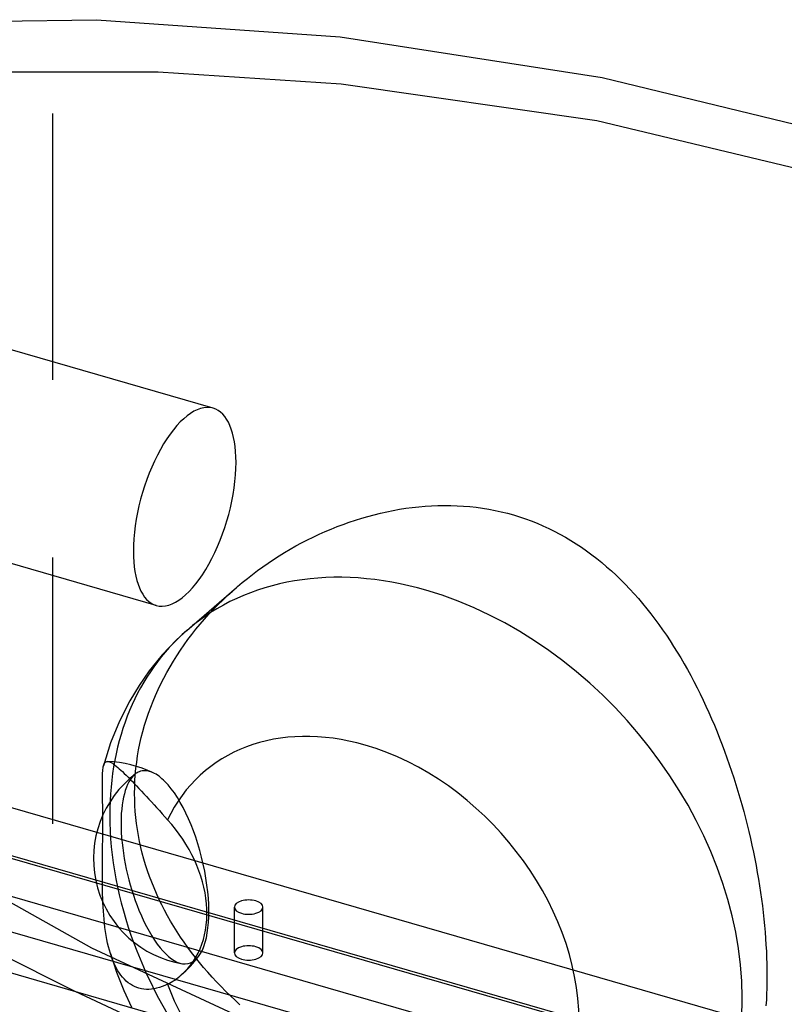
# Model space of a CAD drawing. Header units: millimetres. Extents: x -275 to 275, y -180 to 121.
# Tile 3 of 4: x -131 to 14, y -65 to 121. Entities that reach past the tile are written whole.
import ezdxf

# ---------------------------------------------------------------- set-up
doc = ezdxf.new("R2010")
doc.units = ezdxf.units.MM
doc.layers.add('HIDDEN', color=7, linetype='Continuous')
doc.layers.add('THICK', color=7, linetype='Continuous')

msp = doc.modelspace()

# ---------------------------------------------------------------- linework, layer by layer
at = {"layer": 'HIDDEN'}
for p, q in [((-135.93, 110.98), (-104.61, 110.94)), ((-104.61, 110.94), (-69.99, 108.71)), ((-69.99, 108.71), (-21.68, 101.75)), ((-124.49, 103.08), (-124.49, 103.08)), ((-124.49, 103.08), (-124.49, 103.08)), ((-124.49, 103.08), (-124.49, 103.08)), ((-124.49, 103.08), (-124.49, 103.08)), ((-124.49, 103.08), (-124.49, 103.08)), ((-124.49, 103.08), (-124.49, 103.08)), ((-124.49, 103.08), (-124.49, 103.08)), ((-124.49, 103.08), (-124.49, 103.08)), ((-124.49, 103.08), (-124.49, 103.08)), ((-124.49, 103.08), (-124.49, 103.08)), ((-124.49, 103.08), (-124.49, 103.08)), ((-124.49, 103.08), (-124.49, 103.08)), ((-124.49, 103.08), (-124.49, 103.08)), ((-124.49, 103.08), (-124.49, 103.08)), ((-124.49, 103.08), (-124.49, 103.08)), ((-124.49, 103.08), (-124.49, 103.08)), ((-124.49, 103.08), (-124.49, 103.08)), ((-124.49, 103.08), (-124.49, 103.08)), ((-124.49, 103.08), (-124.49, 103.08)), ((-124.49, 103.08), (-124.49, 103.08)), ((-124.49, 103.08), (-124.49, 103.08)), ((-124.49, 103.08), (-124.49, 103.08)), ((-124.49, 103.08), (-124.49, 103.08)), ((-124.49, 103.08), (-124.49, 103.08)), ((-124.49, 103.08), (-124.49, 103.08)), ((-124.49, 103.08), (-124.49, 103.08)), ((-124.49, 103.08), (-124.49, 103.08)), ((-124.49, 103.08), (-124.49, 103.08)), ((-124.49, 103.08), (-124.49, 103.08)), ((-124.49, 103.08), (-124.49, 103.08)), ((-124.49, 103.08), (-124.49, 103.08)), ((-124.49, 103.08), (-124.49, 103.08)), ((-124.49, 103.08), (-124.49, 103.08)), ((-124.49, 103.08), (-124.49, 103.08)), ((-124.49, 103.08), (-124.49, 103.08)), ((-124.49, 103.08), (-124.49, 103.08)), ((-124.49, 103.08), (-124.49, 103.08)), ((-124.49, 103.08), (-124.49, 103.08)), ((-124.49, 103.08), (-124.49, 103.08)), ((-124.49, 103.08), (-124.49, 103.08)), ((-124.49, 103.08), (-124.49, 103.08)), ((-124.49, 103.08), (-124.49, 103.08)), ((-124.49, 103.08), (-124.49, 103.08)), ((-124.49, 103.08), (-124.49, 103.08)), ((-124.49, 103.08), (-124.49, 103.08)), ((-124.49, 103.08), (-124.49, 103.08)), ((-124.49, 103.08), (-124.49, 103.08)), ((-124.49, 103.08), (-124.49, 103.08)), ((-124.49, 103.08), (-124.49, 103.08)), ((-124.49, 103.08), (-124.49, 103.08)), ((-124.49, 103.08), (-124.49, 103.08)), ((-124.49, 103.08), (-124.49, 103.08)), ((-124.49, 103.08), (-124.49, 103.08)), ((-124.49, 103.08), (-124.49, 103.08)), ((-124.49, 103.08), (-124.49, 103.08)), ((-124.49, 103.08), (-124.49, 103.08)), ((-124.49, 103.08), (-124.49, 103.08)), ((-124.49, 103.08), (-124.49, 103.08)), ((-124.49, 103.08), (-124.49, 103.08)), ((-124.49, 103.08), (-124.49, 103.08)), ((-124.49, 103.08), (-124.49, 103.08)), ((-124.49, 103.08), (-124.49, 103.08)), ((-124.49, 103.08), (-124.49, 103.08)), ((-124.49, 103.08), (-124.49, 103.08)), ((-124.49, 103.08), (-124.49, 103.08)), ((-124.49, 103.08), (-124.49, 103.08)), ((-124.49, 103.08), (-124.49, 103.08)), ((-124.49, 103.08), (-124.49, 103.08)), ((-124.49, 103.08), (-124.49, 103.08)), ((-124.49, 103.08), (-124.49, 103.08)), ((-124.49, 103.08), (-124.49, 103.08)), ((-124.49, 103.08), (-124.49, 103.08)), ((-124.49, 103.08), (-124.49, 103.08)), ((-124.49, 103.08), (-124.49, 103.08)), ((-124.49, 103.08), (-124.49, 103.08)), ((-124.49, 103.08), (-124.49, 103.08)), ((-124.49, 103.08), (-124.49, 103.08)), ((-124.49, 103.08), (-124.49, 103.08)), ((-124.49, 103.08), (-124.49, 103.08)), ((-124.49, 103.08), (-124.49, 103.08)), ((-124.49, 103.08), (-124.49, 103.08)), ((-124.49, 103.08), (-124.49, 103.08)), ((-124.49, 103.08), (-124.49, 103.08)), ((-124.49, 103.08), (-124.49, 103.08)), ((-124.49, 103.08), (-124.49, 103.08)), ((-124.49, 103.08), (-124.49, 103.08)), ((-124.49, 52.74), (-124.49, 103.08)), ((-124.49, 52.74), (-124.49, 103.08)), ((-21.68, 101.75), (26.07, 90.31)), ((-94.21, 47.39), (-156.46, 65.36)), ((-124.49, 52.74), (-124.49, 52.74)), ((-124.49, 52.74), (-124.49, 52.74)), ((-124.49, 52.74), (-124.49, 52.74)), ((-124.49, 52.74), (-124.49, 52.74)), ((-124.49, 52.74), (-124.49, 52.74)), ((-124.49, 52.74), (-124.49, 52.74)), ((-124.49, 52.74), (-124.49, 52.74)), ((-124.49, 52.74), (-124.49, 52.74)), ((-124.49, 52.74), (-124.49, 52.74)), ((-124.49, 52.74), (-124.49, 52.74)), ((-124.49, 52.74), (-124.49, 52.74)), ((-124.49, 52.74), (-124.49, 52.74)), ((-124.49, 52.74), (-124.49, 52.74)), ((-124.49, 52.74), (-124.49, 52.74)), ((-124.49, 52.74), (-124.49, 52.74)), ((-124.49, 52.74), (-124.49, 52.74)), ((-124.49, 52.74), (-124.49, 52.74)), ((-124.49, 52.74), (-124.49, 52.74)), ((-124.49, 52.74), (-124.49, 52.74)), ((-124.49, 52.74), (-124.49, 52.74)), ((-124.49, 52.74), (-124.49, 52.74)), ((-124.49, 52.74), (-124.49, 52.74)), ((-124.49, 52.74), (-124.49, 52.74)), ((-124.49, 52.74), (-124.49, 52.74)), ((-124.49, 52.74), (-124.49, 52.74)), ((-124.49, 52.74), (-124.49, 52.74)), ((-124.49, 52.74), (-124.49, 52.74)), ((-124.49, 52.74), (-124.49, 52.74)), ((-124.49, 52.74), (-124.49, 52.74)), ((-124.49, 52.74), (-124.49, 52.74)), ((-124.49, 52.74), (-124.49, 52.74)), ((-124.49, 52.74), (-124.49, 52.74)), ((-124.49, 52.74), (-124.49, 52.74)), ((-124.49, 52.74), (-124.49, 52.74)), ((-124.49, 52.74), (-124.49, 52.74)), ((-124.49, 52.74), (-124.49, 52.74)), ((-124.49, 52.74), (-124.49, 52.74)), ((-124.49, 52.74), (-124.49, 52.74)), ((-124.49, 52.74), (-124.49, 52.74)), ((-124.49, 52.74), (-124.49, 52.74)), ((-124.49, 52.74), (-124.49, 52.74)), ((-124.49, 52.74), (-124.49, 52.74)), ((-124.49, 52.74), (-124.49, 52.74)), ((-124.49, 52.74), (-124.49, 52.74)), ((-124.49, 52.74), (-124.49, 52.74)), ((-124.49, 52.74), (-124.49, 52.74)), ((-124.49, 52.74), (-124.49, 52.74)), ((-124.49, 52.74), (-124.49, 52.74)), ((-124.49, 52.74), (-124.49, 52.74)), ((-124.49, 52.74), (-124.49, 52.74)), ((-124.49, 52.74), (-124.49, 52.74)), ((-124.49, 52.74), (-124.49, 52.74)), ((-124.49, 52.74), (-124.49, 52.74)), ((-124.49, 52.74), (-124.49, 52.74)), ((-124.49, 52.74), (-124.49, 52.74)), ((-124.49, 52.74), (-124.49, 52.74)), ((-124.49, 52.74), (-124.49, 52.74)), ((-124.49, 52.74), (-124.49, 52.74)), ((-124.49, 52.74), (-124.49, 52.74)), ((-124.49, 52.74), (-124.49, 52.74)), ((-124.49, 52.74), (-124.49, 52.74)), ((-124.49, 52.74), (-124.49, 52.74)), ((-124.49, 52.74), (-124.49, 52.74)), ((-124.49, 52.74), (-124.49, 52.74)), ((-124.49, 52.74), (-124.49, 52.74)), ((-124.49, 52.74), (-124.49, 52.74)), ((-124.49, 52.74), (-124.49, 52.74)), ((-124.49, 52.74), (-124.49, 52.74)), ((-124.49, 52.74), (-124.49, 52.74)), ((-124.49, 52.74), (-124.49, 52.74)), ((-124.49, 52.74), (-124.49, 52.74)), ((-124.49, 52.74), (-124.49, 52.74)), ((-124.49, 52.74), (-124.49, 52.74)), ((-124.49, 52.74), (-124.49, 52.74)), ((-124.49, 52.74), (-124.49, 52.74)), ((-124.49, 52.74), (-124.49, 52.74)), ((-104.97, 10.11), (-167.22, 28.08)), ((-124.49, 19.14), (-124.49, 19.14)), ((-124.49, 19.14), (-124.49, 19.14)), ((-124.49, 19.14), (-124.49, 19.14)), ((-124.49, 19.14), (-124.49, 19.14)), ((-124.49, 19.14), (-124.49, 19.14)), ((-124.49, 19.14), (-124.49, 19.14)), ((-124.49, 19.14), (-124.49, 19.14)), ((-124.49, 19.14), (-124.49, 19.14)), ((-124.49, 19.14), (-124.49, 19.14)), ((-124.49, 19.14), (-124.49, 19.14)), ((-124.49, 19.14), (-124.49, 19.14)), ((-124.49, 19.14), (-124.49, 19.14)), ((-124.49, 19.14), (-124.49, 19.14)), ((-124.49, 19.14), (-124.49, 19.14)), ((-124.49, 19.14), (-124.49, 19.14)), ((-124.49, 19.14), (-124.49, 19.14)), ((-124.49, 19.14), (-124.49, 19.14)), ((-124.49, 19.14), (-124.49, 19.14)), ((-124.49, 19.14), (-124.49, 19.14)), ((-124.49, 19.14), (-124.49, 19.14)), ((-124.49, 19.14), (-124.49, 19.14)), ((-124.49, 19.14), (-124.49, 19.14)), ((-124.49, 19.14), (-124.49, 19.14)), ((-124.49, 19.14), (-124.49, 19.14)), ((-124.49, 19.14), (-124.49, 19.14)), ((-124.49, 19.14), (-124.49, 19.14)), ((-124.49, 19.14), (-124.49, 19.14)), ((-124.49, 19.14), (-124.49, 19.14)), ((-124.49, 19.14), (-124.49, 19.14)), ((-124.49, 19.14), (-124.49, 19.14)), ((-124.49, 19.14), (-124.49, 19.14)), ((-124.49, 19.14), (-124.49, 19.14)), ((-124.49, 19.14), (-124.49, 19.14)), ((-124.49, 19.14), (-124.49, 19.14)), ((-124.49, 19.14), (-124.49, 19.14)), ((-124.49, 19.14), (-124.49, 19.14)), ((-124.49, 19.14), (-124.49, 19.14)), ((-124.49, 19.14), (-124.49, 19.14)), ((-124.49, 19.14), (-124.49, 19.14)), ((-124.49, 19.14), (-124.49, 19.14)), ((-124.49, 19.14), (-124.49, 19.14)), ((-124.49, 19.14), (-124.49, 19.14)), ((-124.49, 19.14), (-124.49, 19.14)), ((-124.49, 19.14), (-124.49, 19.14)), ((-124.49, 19.14), (-124.49, 19.14)), ((-124.49, 19.14), (-124.49, 19.14)), ((-124.49, 19.14), (-124.49, 19.14)), ((-124.49, 19.14), (-124.49, 19.14)), ((-124.49, 19.14), (-124.49, 19.14)), ((-124.49, 19.14), (-124.49, 19.14)), ((-124.49, 19.14), (-124.49, 19.14)), ((-124.49, 19.14), (-124.49, 19.14)), ((-124.49, 19.14), (-124.49, 19.14)), ((-124.49, 19.14), (-124.49, 19.14)), ((-124.49, 19.14), (-124.49, 19.14)), ((-124.49, 19.14), (-124.49, 19.14)), ((-124.49, 19.14), (-124.49, 19.14)), ((-124.49, 19.14), (-124.49, 19.14)), ((-124.49, 19.14), (-124.49, 19.14)), ((-124.49, 19.14), (-124.49, 19.14)), ((-124.49, 19.14), (-124.49, 19.14)), ((-124.49, 19.14), (-124.49, 19.14)), ((-124.49, 19.14), (-124.49, 19.14)), ((-124.49, 19.14), (-124.49, 19.14)), ((-124.49, 19.14), (-124.49, 19.14)), ((-124.49, 19.14), (-124.49, 19.14)), ((-124.49, 19.14), (-124.49, 19.14)), ((-124.49, 19.14), (-124.49, 19.14)), ((-124.49, 19.14), (-124.49, 19.14)), ((-124.49, 19.14), (-124.49, 19.14)), ((-124.49, 19.14), (-124.49, 19.14)), ((-124.49, 19.14), (-124.49, 19.14)), ((-124.49, 19.14), (-124.49, 19.14)), ((-124.49, 19.14), (-124.49, 19.14)), ((-124.49, 19.14), (-124.49, 19.14)), ((-124.49, 19.14), (-124.49, 19.14)), ((-124.49, -31.2), (-124.49, 19.14)), ((-124.49, -31.2), (-124.49, 19.14)), ((-90.57, 12.83), (-89.63, 13.66)), ((-92.41, 11.12), (-91.5, 11.98)), ((-91.5, 11.98), (-90.57, 12.83)), ((-95.03, 8.43), (-94.18, 9.34)), ((-94.18, 9.34), (-93.3, 10.24)), ((-93.3, 10.24), (-92.41, 11.12)), ((-96.67, 6.56), (-95.86, 7.5)), ((-95.86, 7.5), (-95.03, 8.43)), ((-98.23, 4.63), (-97.46, 5.6)), ((-97.46, 5.6), (-96.67, 6.56)), ((-98.98, 3.64), (-98.23, 4.63)), ((-100.4, 1.63), (-99.7, 2.64)), ((-99.7, 2.64), (-98.98, 3.64)), ((-101.73, -0.43), (-101.08, 0.6)), ((-101.08, 0.6), (-100.4, 1.63)), ((-102.96, -2.54), (-102.36, -1.48)), ((-102.36, -1.48), (-101.73, -0.43)), ((-104.08, -4.69), (-103.53, -3.61)), ((-103.53, -3.61), (-102.96, -2.54)), ((-104.61, -5.78), (-104.08, -4.69)), ((-105.57, -8), (-105.1, -6.89)), ((-105.1, -6.89), (-104.61, -5.78)), ((-106.42, -10.25), (-106.01, -9.12)), ((-106.01, -9.12), (-105.57, -8)), ((-106.81, -11.39), (-106.42, -10.25)), ((-107.49, -13.69), (-107.16, -12.53)), ((-107.16, -12.53), (-106.81, -11.39)), ((-108.05, -16.01), (-107.79, -14.85)), ((-107.79, -14.85), (-107.49, -13.69)), ((-108.29, -17.18), (-108.05, -16.01)), ((-108.66, -19.53), (-108.49, -18.35)), ((-108.49, -18.35), (-108.29, -17.18)), ((-108.81, -20.71), (-108.66, -19.53)), ((-158.51, -20.55), (210.17, -126.98)), ((-109, -23.08), (-108.92, -21.89)), ((-108.92, -21.89), (-108.81, -20.71)), ((-109.04, -24.26), (-109, -23.08)), ((-176.97, -24.26), (214.47, -137.26)), ((-109.06, -25.45), (-109.04, -24.26)), ((-109.04, -26.59), (-109.06, -25.45)), ((-109, -27.73), (-109.04, -26.59)), ((-108.93, -28.86), (-109, -27.73)), ((-115.08, -30.18), (-115.08, -29.53)), ((-108.83, -30), (-108.93, -28.86)), ((-117.15, -54.68), (-159.8, -30.76)), ((206.87, -135.64), (-156.87, -30.64)), ((-124.49, -31.2), (-124.49, -31.2)), ((-124.49, -31.2), (-124.49, -31.2)), ((-124.49, -31.2), (-124.49, -31.2)), ((-124.49, -31.2), (-124.49, -31.2)), ((-124.49, -31.2), (-124.49, -31.2)), ((-124.49, -31.2), (-124.49, -31.2)), ((-124.49, -31.2), (-124.49, -31.2)), ((-124.49, -31.2), (-124.49, -31.2)), ((-124.49, -31.2), (-124.49, -31.2)), ((-124.49, -31.2), (-124.49, -31.2)), ((-124.49, -31.2), (-124.49, -31.2)), ((-124.49, -31.2), (-124.49, -31.2)), ((-124.49, -31.2), (-124.49, -31.2)), ((-124.49, -31.2), (-124.49, -31.2)), ((-124.49, -31.2), (-124.49, -31.2)), ((-124.49, -31.2), (-124.49, -31.2)), ((-124.49, -31.2), (-124.49, -31.2)), ((-124.49, -31.2), (-124.49, -31.2)), ((-124.49, -31.2), (-124.49, -31.2)), ((-124.49, -31.2), (-124.49, -31.2)), ((-124.49, -31.2), (-124.49, -31.2)), ((-124.49, -31.2), (-124.49, -31.2)), ((-124.49, -31.2), (-124.49, -31.2)), ((-124.49, -31.2), (-124.49, -31.2)), ((-124.49, -31.2), (-124.49, -31.2)), ((-124.49, -31.2), (-124.49, -31.2)), ((-124.49, -31.2), (-124.49, -31.2)), ((-124.49, -31.2), (-124.49, -31.2)), ((-124.49, -31.2), (-124.49, -31.2)), ((-124.49, -31.2), (-124.49, -31.2)), ((-124.49, -31.2), (-124.49, -31.2)), ((-124.49, -31.2), (-124.49, -31.2)), ((-124.49, -31.2), (-124.49, -31.2)), ((-124.49, -31.2), (-124.49, -31.2)), ((-124.49, -31.2), (-124.49, -31.2)), ((-124.49, -31.2), (-124.49, -31.2)), ((-124.49, -31.2), (-124.49, -31.2)), ((-124.49, -31.2), (-124.49, -31.2)), ((-124.49, -31.2), (-124.49, -31.2)), ((-124.49, -31.2), (-124.49, -31.2)), ((-124.49, -31.2), (-124.49, -31.2)), ((-124.49, -31.2), (-124.49, -31.2)), ((-124.49, -31.2), (-124.49, -31.2)), ((-124.49, -31.2), (-124.49, -31.2)), ((-124.49, -31.2), (-124.49, -31.2)), ((-124.49, -31.2), (-124.49, -31.2)), ((-124.49, -31.2), (-124.49, -31.2)), ((-124.49, -31.2), (-124.49, -31.2)), ((-124.49, -31.2), (-124.49, -31.2)), ((-124.49, -31.2), (-124.49, -31.2)), ((-124.49, -31.2), (-124.49, -31.2)), ((-124.49, -31.2), (-124.49, -31.2)), ((-124.49, -31.2), (-124.49, -31.2)), ((-124.49, -31.2), (-124.49, -31.2)), ((-124.49, -31.2), (-124.49, -31.2)), ((-124.49, -31.2), (-124.49, -31.2)), ((-124.49, -31.2), (-124.49, -31.2)), ((-124.49, -31.2), (-124.49, -31.2)), ((-124.49, -31.2), (-124.49, -31.2)), ((-124.49, -31.2), (-124.49, -31.2)), ((-124.49, -31.2), (-124.49, -31.2)), ((-124.49, -31.2), (-124.49, -31.2)), ((-124.49, -31.2), (-124.49, -31.2)), ((-124.49, -31.2), (-124.49, -31.2)), ((-124.49, -31.2), (-124.49, -31.2)), ((-124.49, -31.2), (-124.49, -31.2)), ((-124.49, -31.2), (-124.49, -31.2)), ((-124.49, -31.2), (-124.49, -31.2)), ((-124.49, -31.2), (-124.49, -31.2)), ((-124.49, -31.2), (-124.49, -31.2)), ((-124.49, -31.2), (-124.49, -31.2)), ((-124.49, -31.2), (-124.49, -31.2)), ((-124.49, -31.2), (-124.49, -31.2)), ((-124.49, -31.2), (-124.49, -31.2)), ((-124.49, -31.2), (-124.49, -31.2)), ((-124.49, -31.2), (-124.49, -31.2)), ((-124.49, -31.2), (-124.49, -31.2)), ((-124.49, -31.2), (-124.49, -31.2)), ((-124.49, -31.2), (-124.49, -31.2)), ((-124.49, -31.2), (-124.49, -31.2)), ((-124.49, -31.2), (-124.49, -31.2)), ((-124.49, -31.2), (-124.49, -31.2)), ((-124.49, -31.2), (-124.49, -31.2)), ((-115.08, -30.83), (-115.08, -30.18)), ((-115.08, -31.48), (-115.08, -30.83)), ((-115.08, -32.17), (-115.08, -31.48)), ((-108.69, -31.13), (-108.83, -30)), ((-108.53, -32.26), (-108.69, -31.13)), ((-115.09, -33.62), (-115.08, -32.89)), ((-115.08, -32.89), (-115.08, -32.17)), ((-108.35, -33.39), (-108.53, -32.26)), ((-108.13, -34.51), (-108.35, -33.39)), ((-189.47, -35.08), (201.97, -148.08)), ((-115.11, -35.91), (-115.1, -35.14)), ((-115.1, -35.14), (-115.09, -34.37)), ((-115.09, -34.37), (-115.09, -33.62)), ((-107.88, -35.63), (-108.13, -34.51)), ((200.62, -141.05), (-163.12, -36.05)), ((-115.12, -36.68), (-115.11, -35.91)), ((-115.12, -37.45), (-115.12, -36.68)), ((-107.61, -36.74), (-107.88, -35.63)), ((-107.31, -37.85), (-107.61, -36.74)), ((-115.14, -38.96), (-115.13, -38.21)), ((-115.14, -39.72), (-115.14, -38.96)), ((-115.13, -38.21), (-115.12, -37.45)), ((-106.98, -38.95), (-107.31, -37.85)), ((-106.62, -40.04), (-106.98, -38.95)), ((-115.14, -40.51), (-115.14, -39.72)), ((-115.14, -41.33), (-115.14, -40.51)), ((-106.24, -41.13), (-106.62, -40.04)), ((-115.14, -42.13), (-115.14, -41.33)), ((-115.13, -42.89), (-115.14, -42.13)), ((-105.83, -42.21), (-106.24, -41.13)), ((-105.39, -43.28), (-105.83, -42.21)), ((-115.11, -43.66), (-115.13, -42.89)), ((-115.1, -44.45), (-115.11, -43.66)), ((-115.07, -45.25), (-115.1, -44.45)), ((-104.93, -44.35), (-105.39, -43.28)), ((-104.45, -45.41), (-104.93, -44.35)), ((-115.04, -46.06), (-115.07, -45.25)), ((-103.93, -46.46), (-104.45, -45.41)), ((-103.4, -47.5), (-103.93, -46.46)), ((-175.62, -46.88), (188.12, -151.88)), ((-102.84, -48.53), (-103.4, -47.5)), ((-90.2, -55.57), (-90.2, -46.91)), ((-84.8, -55.57), (-84.8, -46.91)), ((-102.25, -49.55), (-102.84, -48.53)), ((-101.65, -50.57), (-102.25, -49.55)), ((-101.02, -51.57), (-101.65, -50.57)), ((-100.36, -52.56), (-101.02, -51.57)), ((-99.69, -53.54), (-100.36, -52.56)), ((-99, -54.52), (-99.69, -53.54)), ((-87.71, -68.34), (-117.15, -54.68)), ((-98.28, -55.48), (-99, -54.52)), ((-97.54, -56.43), (-98.28, -55.48)), ((-96.79, -57.37), (-97.54, -56.43)), ((-96.01, -58.3), (-96.79, -57.37)), ((-95.22, -59.22), (-96.01, -58.3)), ((-94.4, -60.13), (-95.22, -59.22)), ((-93.57, -61.03), (-94.4, -60.13)), ((-92.72, -61.92), (-93.57, -61.03)), ((-91.85, -62.79), (-92.72, -61.92)), ((-90.96, -63.66), (-91.85, -62.79)), ((-90.06, -64.51), (-90.96, -63.66)), ((-89.14, -65.36), (-90.06, -64.51))]:
    msp.add_line(p, q, dxfattribs=at)
for centre, radius, start, end in [((-115.3, -42.35), 23, 64.919, 87.0883), ((-96.71, -37.76), 20.12, 127.2712, 130.8942), ((-96.71, -37.76), 20.12, 130.8942, 131.3292), ((-115.3, -42.35), 23, 310.8929, 322.8536)]:
    msp.add_arc(centre, radius, start, end, dxfattribs=at)
for centre, major_axis, ratio, start_param, end_param in [((-99.59, 28.75), (-5.38, -18.64), 0.433013, -3.141586, -0.982794), ((-99.59, 28.75), (-5.38, -18.64), 0.433013, 2.158799, 3.141599), ((-99.59, 28.75), (-5.38, -18.64), 0.433013, 0.000007, 2.158799), ((-99.59, 28.75), (-5.38, -18.64), 0.433013, -0.982794, 0.000007), ((-54, -46.77), (-45.17, 52.16), 0.75, 0, 0.713724), ((-103.32, -39.39), (4.49, -18.18), 0.383845, -2.974573, -1.20432), ((-103.32, -39.39), (4.49, -18.18), 0.383845, -3.081663, -2.977102), ((-103.32, -39.39), (4.49, -18.18), 0.383845, 2.84088, 3.201522), ((-103.32, -39.39), (4.49, -18.18), 0.383845, 2.569398, 2.84088), ((-103.32, -39.39), (4.49, -18.18), 0.383845, 0.302682, 2.569398), ((-54, -46.77), (-45.17, 52.16), 0.75, 0.713724, 2.284521), ((-87.5, -46.91), (-2.7, 0), 0.5, -2.094395, 0.000031), ((-87.5, -46.91), (-2.7, 0), 0.5, -3.141561, -2.094395), ((-103.32, -39.39), (4.49, -18.18), 0.383845, -1.20432, -0.161606), ((-87.5, -46.91), (-2.7, 0), 0.5, 0.000031, 1.047198), ((-87.5, -46.91), (-2.7, 0), 0.5, 1.047198, 3.141624), ((-87.5, -55.57), (2.7, 0), 0.5, 1.047198, 3.141624), ((-87.5, -55.57), (2.7, 0), 0.5, -3.141561, -2.094395), ((-87.5, -55.57), (2.7, 0), 0.5, -2.094395, 0.000031), ((-87.5, -55.57), (2.7, 0), 0.5, 0.000031, 1.047198), ((-103.32, -39.39), (4.49, -18.18), 0.383845, 0.125701, 0.302682)]:
    msp.add_ellipse(centre, major_axis=major_axis, ratio=ratio, start_param=start_param, end_param=end_param, dxfattribs=at)
at = {"layer": 'THICK'}
for p, q in [((-169.67, 120.02), (-116.24, 120.81)), ((-116.24, 120.81), (-70.19, 117.54)), ((-70.19, 117.54), (-20.66, 109.89)), ((-20.66, 109.89), (28.29, 98)), ((-61.39, 27.82), (-60.19, 28.06)), ((-60.19, 28.06), (-58.99, 28.28)), ((-58.99, 28.28), (-57.78, 28.46)), ((-57.78, 28.46), (-56.57, 28.62)), ((-56.57, 28.62), (-55.36, 28.76)), ((-55.36, 28.76), (-54.15, 28.86)), ((-54.15, 28.86), (-52.94, 28.94)), ((-52.94, 28.94), (-51.72, 28.99)), ((-51.72, 28.99), (-50.51, 29.01)), ((-50.51, 29.01), (-49.3, 28.99)), ((-49.3, 28.99), (-48.09, 28.95)), ((-48.09, 28.95), (-46.89, 28.88)), ((-46.89, 28.88), (-45.69, 28.78)), ((-45.69, 28.78), (-44.5, 28.65)), ((-44.5, 28.65), (-43.31, 28.48)), ((-43.31, 28.48), (-42.12, 28.29)), ((-42.12, 28.29), (-40.94, 28.06)), ((-40.94, 28.06), (-39.77, 27.81)), ((-68.48, 25.84), (-67.31, 26.23)), ((-67.31, 26.23), (-66.14, 26.6)), ((-66.14, 26.6), (-64.96, 26.94)), ((-64.96, 26.94), (-63.78, 27.26)), ((-63.78, 27.26), (-62.58, 27.55)), ((-62.58, 27.55), (-61.39, 27.82)), ((-39.77, 27.81), (-38.61, 27.52)), ((-38.61, 27.52), (-37.47, 27.2)), ((-37.47, 27.2), (-36.33, 26.85)), ((-36.33, 26.85), (-35.2, 26.47)), ((-35.2, 26.47), (-34.08, 26.07)), ((-34.08, 26.07), (-32.97, 25.63)), ((-73.06, 24.06), (-71.93, 24.54)), ((-71.93, 24.54), (-70.79, 25)), ((-70.79, 25), (-69.63, 25.43)), ((-69.63, 25.43), (-68.48, 25.84)), ((-32.97, 25.63), (-31.88, 25.16)), ((-31.88, 25.16), (-30.8, 24.66)), ((-30.8, 24.66), (-29.73, 24.13)), ((-77.49, 21.92), (-76.4, 22.49)), ((-76.4, 22.49), (-75.3, 23.03)), ((-75.3, 23.03), (-74.18, 23.55)), ((-74.18, 23.55), (-73.06, 24.06)), ((-29.73, 24.13), (-28.67, 23.58)), ((-28.67, 23.58), (-27.64, 23)), ((-27.64, 23), (-26.61, 22.39)), ((-26.61, 22.39), (-25.6, 21.76)), ((-80.71, 20.11), (-79.65, 20.73)), ((-79.65, 20.73), (-78.58, 21.34)), ((-78.58, 21.34), (-77.49, 21.92)), ((-25.6, 21.76), (-24.6, 21.1)), ((-24.6, 21.1), (-23.62, 20.41)), ((-83.81, 18.12), (-82.79, 18.8)), ((-82.79, 18.8), (-81.75, 19.46)), ((-81.75, 19.46), (-80.71, 20.11)), ((-23.62, 20.41), (-22.66, 19.7)), ((-22.66, 19.7), (-21.71, 18.97)), ((-21.71, 18.97), (-20.77, 18.21)), ((-85.81, 16.7), (-84.81, 17.42)), ((-84.81, 17.42), (-83.81, 18.12)), ((-20.77, 18.21), (-19.85, 17.43)), ((-19.85, 17.43), (-18.95, 16.63)), ((-88.7, 14.44), (-87.75, 15.21)), ((-87.75, 15.21), (-86.78, 15.97)), ((-86.78, 15.97), (-85.81, 16.7)), ((-18.95, 16.63), (-18.06, 15.8)), ((-18.06, 15.8), (-17.18, 14.96)), ((-17.18, 14.96), (-16.33, 14.1)), ((-99.18, 5.39), (-89.82, 13.5)), ((-89.63, 13.66), (-88.7, 14.44)), ((-16.33, 14.1), (-15.48, 13.21)), ((-15.48, 13.21), (-14.66, 12.31)), ((-14.66, 12.31), (-13.84, 11.39)), ((-13.84, 11.39), (-13.04, 10.45)), ((-13.04, 10.45), (-12.26, 9.49)), ((-12.26, 9.49), (-11.49, 8.52)), ((-11.49, 8.52), (-10.74, 7.53)), ((-10.74, 7.53), (-10, 6.52)), ((-10, 6.52), (-9.27, 5.5)), ((-99.18, 5.39), (-101.13, 3.61)), ((-9.27, 5.5), (-8.56, 4.47)), ((-8.56, 4.47), (-7.86, 3.42)), ((-101.13, 3.61), (-103.82, 0.79)), ((-7.86, 3.42), (-7.18, 2.35)), ((-7.18, 2.35), (-6.51, 1.28)), ((-103.82, 0.79), (-106.29, -2.24)), ((-6.51, 1.28), (-5.85, 0.19)), ((-5.85, 0.19), (-5.21, -0.92)), ((-5.21, -0.92), (-4.58, -2.03)), ((-106.29, -2.24), (-108.22, -5)), ((-4.58, -2.03), (-3.96, -3.16)), ((-3.96, -3.16), (-3.36, -4.3)), ((-108.22, -5), (-109.97, -7.9)), ((-3.36, -4.3), (-2.76, -5.45)), ((-2.76, -5.45), (-2.19, -6.61)), ((-2.19, -6.61), (-1.62, -7.78)), ((-109.97, -7.9), (-111.93, -11.78)), ((-1.62, -7.78), (-1.07, -8.96)), ((-1.07, -8.96), (-0.53, -10.15)), ((-0.53, -10.15), (0, -11.35)), ((-111.93, -11.78), (-113.59, -15.89)), ((0, -11.35), (0.51, -12.55)), ((0.51, -12.55), (1.02, -13.77)), ((1.02, -13.77), (1.51, -14.99)), ((-113.59, -15.89), (-114.92, -20.2)), ((1.51, -14.99), (1.98, -16.22)), ((1.98, -16.22), (2.45, -17.46)), ((2.45, -17.46), (2.9, -18.7)), ((-115.02, -20.66), (-114.97, -20.41)), ((-114.97, -20.41), (-114.92, -20.2)), ((-114.92, -20.2), (-114.86, -19.99)), ((-114.86, -19.99), (-114.78, -19.8)), ((-114.78, -19.8), (-114.68, -19.64)), ((-114.68, -19.64), (-114.57, -19.52)), ((-114.57, -19.52), (-114.44, -19.44)), ((-114.44, -19.44), (-114.29, -19.39)), ((-114.29, -19.39), (-114.13, -19.38)), ((-114.13, -19.38), (-113.98, -19.4)), ((-113.98, -19.4), (-113.82, -19.44)), ((-113.82, -19.44), (-113.65, -19.51)), ((-113.65, -19.51), (-113.46, -19.61)), ((-113.46, -19.61), (-113.25, -19.73)), ((-113.25, -19.73), (-113.02, -19.89)), ((-113.02, -19.89), (-112.77, -20.07)), ((-112.77, -20.07), (-112.51, -20.28)), ((-112.51, -20.28), (-112.23, -20.51)), ((2.9, -18.7), (3.34, -19.95)), ((3.34, -19.95), (3.77, -21.2)), ((-115.14, -22.63), (-115.13, -22.25)), ((-115.13, -22.25), (-115.12, -21.9)), ((-115.12, -21.9), (-115.1, -21.56)), ((-115.1, -21.56), (-115.08, -21.23)), ((-115.08, -21.23), (-115.05, -20.93)), ((-115.05, -20.93), (-115.02, -20.66)), ((-112.23, -20.51), (-111.95, -20.76)), ((-111.95, -20.76), (-111.66, -21.02)), ((-111.66, -21.02), (-111.35, -21.31)), ((-111.35, -21.31), (-111.01, -21.64)), ((-111.01, -21.64), (-110.65, -21.99)), ((-110.65, -21.99), (-110.27, -22.37)), ((3.77, -21.2), (4.18, -22.46)), ((-115.14, -23.04), (-115.14, -22.63)), ((-115.14, -23.49), (-115.14, -23.04)), ((-115.14, -23.95), (-115.14, -23.49)), ((-115.13, -24.4), (-115.14, -23.95)), ((-110.27, -22.37), (-109.88, -22.77)), ((-109.88, -22.77), (-109.48, -23.18)), ((-109.48, -23.18), (-109.09, -23.59)), ((-109.09, -23.59), (-108.68, -24.02)), ((-108.68, -24.02), (-108.24, -24.48)), ((4.18, -22.46), (4.58, -23.72)), ((4.58, -23.72), (4.97, -24.99)), ((-115.13, -24.87), (-115.13, -24.4)), ((-115.12, -25.38), (-115.13, -24.87)), ((-115.12, -25.91), (-115.12, -25.38)), ((-115.11, -26.47), (-115.12, -25.91)), ((-108.24, -24.48), (-107.78, -24.97)), ((-107.78, -24.97), (-107.3, -25.48)), ((-107.3, -25.48), (-106.82, -26)), ((-106.82, -26), (-106.34, -26.52)), ((4.97, -24.99), (5.35, -26.26)), ((-115.1, -27.05), (-115.11, -26.47)), ((-115.09, -27.65), (-115.1, -27.05)), ((-115.09, -28.27), (-115.09, -27.65)), ((-106.34, -26.52), (-105.88, -27.03)), ((-105.88, -27.03), (-105.39, -27.56)), ((-105.39, -27.56), (-104.89, -28.11)), ((5.35, -26.26), (5.71, -27.53)), ((5.71, -27.53), (6.06, -28.81)), ((-115.08, -28.89), (-115.09, -28.27)), ((-115.08, -29.53), (-115.08, -28.89)), ((-104.89, -28.11), (-104.37, -28.68)), ((-104.37, -28.68), (-103.85, -29.27)), ((-103.85, -29.27), (-103.33, -29.85)), ((6.06, -28.81), (6.4, -30.09)), ((-103.33, -29.85), (-102.82, -30.42)), ((6.4, -30.09), (6.72, -31.37)), ((6.72, -31.37), (7.03, -32.65)), ((7.03, -32.65), (7.33, -33.93)), ((7.33, -33.93), (7.62, -35.21)), ((7.62, -35.21), (7.89, -36.5)), ((7.89, -36.5), (8.15, -37.78)), ((8.15, -37.78), (8.4, -39.06)), ((8.4, -39.06), (8.63, -40.34)), ((8.63, -40.34), (8.85, -41.61)), ((8.85, -41.61), (9.05, -42.88)), ((9.05, -42.88), (9.24, -44.15)), ((9.24, -44.15), (9.42, -45.41)), ((-115, -46.88), (-115.04, -46.06)), ((9.42, -45.41), (9.59, -46.67)), ((-114.95, -47.68), (-115, -46.88)), ((-114.89, -48.43), (-114.95, -47.68)), ((9.59, -46.67), (9.73, -47.92)), ((9.73, -47.92), (9.87, -49.16)), ((-114.83, -49.2), (-114.89, -48.43)), ((-114.75, -49.97), (-114.83, -49.2)), ((-114.66, -50.75), (-114.75, -49.97)), ((9.87, -49.16), (9.99, -50.4)), ((-114.55, -51.52), (-114.66, -50.75)), ((-114.43, -52.28), (-114.55, -51.52)), ((9.99, -50.4), (10.1, -51.62)), ((10.1, -51.62), (10.19, -52.84)), ((-114.3, -53.02), (-114.43, -52.28)), ((-114.15, -53.73), (-114.3, -53.02)), ((-113.99, -54.42), (-114.15, -53.73)), ((10.19, -52.84), (10.27, -54.06)), ((-120.29, -62.89), (-135.41, -55.26)), ((-113.82, -55.07), (-113.99, -54.42)), ((-113.64, -55.69), (-113.82, -55.07)), ((-113.44, -56.28), (-113.63, -55.7)), ((-113.63, -55.7), (-112.45, -59.19)), ((10.27, -54.06), (10.34, -55.26)), ((10.34, -55.26), (10.39, -56.45)), ((-113.23, -56.85), (-113.44, -56.28)), ((-113, -57.42), (-113.23, -56.85)), ((-112.75, -57.95), (-113, -57.42)), ((10.39, -56.45), (10.42, -57.63)), ((10.42, -57.63), (10.44, -58.79)), ((-112.49, -58.47), (-112.75, -57.95)), ((-112.22, -58.94), (-112.49, -58.47)), ((-112.45, -59.19), (-111.08, -62.65)), ((-111.93, -59.38), (-112.22, -58.94)), ((-111.64, -59.79), (-111.93, -59.38)), ((10.44, -58.79), (10.45, -59.95)), ((-111.33, -60.18), (-111.64, -59.79)), ((-110.99, -60.55), (-111.33, -60.18)), ((-110.63, -60.89), (-110.99, -60.55)), ((-110.25, -61.21), (-110.63, -60.89)), ((-109.86, -61.49), (-110.25, -61.21)), ((10.44, -61.1), (10.42, -62.23)), ((10.45, -59.95), (10.44, -61.1)), ((-108.33, -68.47), (-120.29, -62.89)), ((-111.08, -62.65), (-109.64, -65.85)), ((-109.47, -61.73), (-109.86, -61.49)), ((-109.07, -61.93), (-109.47, -61.73)), ((-108.66, -62.1), (-109.07, -61.93)), ((-108.23, -62.24), (-108.66, -62.1)), ((-107.77, -62.35), (-108.23, -62.24)), ((-107.29, -62.42), (-107.77, -62.35)), ((-106.81, -62.46), (-107.29, -62.42)), ((-106.34, -62.46), (-106.81, -62.46)), ((-105.87, -62.43), (-106.34, -62.46)), ((-105.39, -62.36), (-105.87, -62.43)), ((-104.89, -62.25), (-105.39, -62.36)), ((-104.37, -62.11), (-104.89, -62.25)), ((-103.85, -61.93), (-104.37, -62.11)), ((-103.33, -61.72), (-103.85, -61.93)), ((-102.82, -61.48), (-103.33, -61.72)), ((10.42, -62.23), (10.39, -63.35)), ((10.34, -64.45), (10.27, -65.54)), ((10.39, -63.35), (10.34, -64.45))]:
    msp.add_line(p, q, dxfattribs=at)
msp.add_arc((-96.71, -37.76), 20.12, 131.3292, 260.5006, dxfattribs=at)
for centre, major_axis, ratio, start_param, end_param in [((-54, -46.77), (-45.17, 52.16), 0.75, -0.857072, 0), ((-54, -46.77), (-45.17, 52.16), 0.75, -2.427868, -0.857072), ((-65.5, -56.72), (-30.56, 35.29), 0.75, -0.857072, 0.319435), ((-65.5, -56.72), (-30.56, 35.29), 0.75, 2.284521, 5.426113), ((-115.3, -42.35), (15.06, -17.39), 0.75, -0.000013, 1.607802), ((-103.32, -39.39), (4.49, -18.18), 0.383845, -0.161606, 0.125701), ((-115.3, -42.35), (15.06, -17.39), 0.75, -0.180354, -0.000013), ((-65.5, -56.72), (-30.56, 35.29), 0.75, 1.108014, 2.284521), ((-54, -46.77), (-45.17, 52.16), 0.75, -3.141593, -2.427868)]:
    msp.add_ellipse(centre, major_axis=major_axis, ratio=ratio, start_param=start_param, end_param=end_param, dxfattribs=at)

doc.saveas('drawing.dxf')
